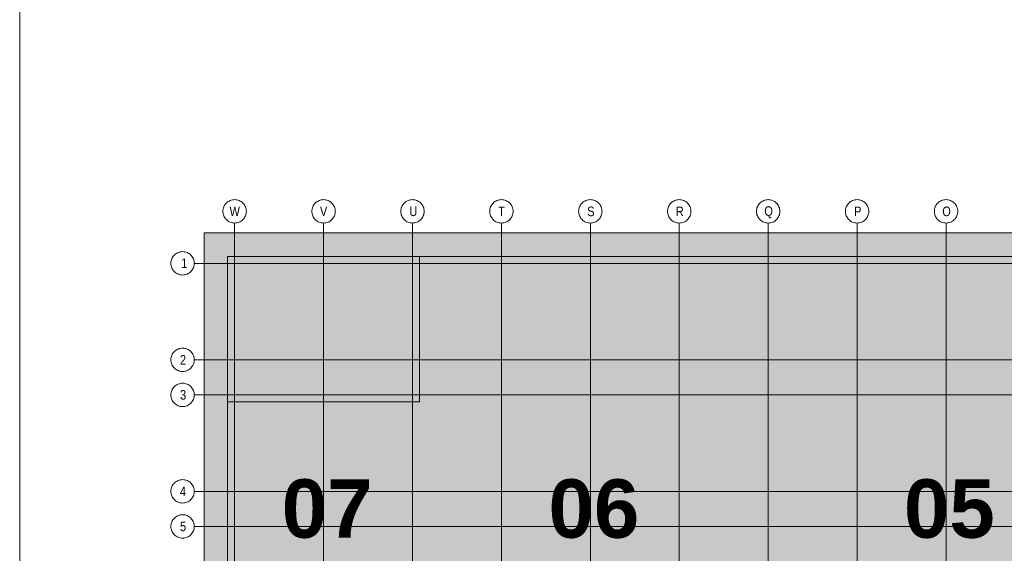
# Model space of a CAD drawing. Extents: x -620 to 300, y 62 to 1112.
# Tile 142 of 226: x 115 to 187, y 256 to 295. Entities that reach past the tile are written whole.
import ezdxf
from ezdxf.lldxf.tags import DXFTag

# ---------------------------------------------------------------- set-up
doc = ezdxf.new("R2010")
doc.units = 0
for name, color, linetype, lineweight in [('iwb_Plankopf Linie', 7, 'Continuous', 13), ('PK_LP', 7, 'Continuous', 9), ('PK_LP_Achsen', 7, 'STRICHPUNKT2', 5)]:
    doc.layers.add(name, color=color, linetype=linetype, lineweight=lineweight)
for name, color, linetype, lineweight, true_color in [('PK_LP_T02', 7, 'Continuous', 9, 0xff6600), ('PK_LP_T02_Rest', 9, 'Continuous', 9, 0x808080), ('PK_LP_T06_Rest', 9, 'Continuous', 9, 0x808080), ('PK_LP_Tennung', 9, 'Continuous', 18, 0x808080)]:
    doc.layers.add(name, color=color, linetype=linetype, lineweight=lineweight, true_color=true_color)
doc.styles.get("Standard").update_dxf_attribs({"font": 'ARIALN.TTF'})
tags = doc.linetypes.add('grob', pattern=[14, 3, -8, 3]).pattern_tags.tags
tags[8:9] = [DXFTag(74, 4), DXFTag(75, 0), DXFTag(340, '0'), DXFTag(46, 0.0), DXFTag(50, 0.0), DXFTag(44, 0.0), DXFTag(45, 0.0)]
tags[6:7] = [DXFTag(74, 4), DXFTag(75, 0), DXFTag(340, '0'), DXFTag(46, 0.0), DXFTag(50, 0.0), DXFTag(44, 0.0), DXFTag(45, 0.0)]
tags[4:5] = [DXFTag(74, 4), DXFTag(75, 0), DXFTag(340, '0'), DXFTag(46, 0.0), DXFTag(50, 0.0), DXFTag(44, 0.0), DXFTag(45, 0.0)]
tags = doc.linetypes.add('STRICHPUNKT2', pattern=[12.7, 6.35, -3.175, 0, -3.175]).pattern_tags.tags
tags[10:11] = [DXFTag(74, 4), DXFTag(75, 0), DXFTag(340, '0'), DXFTag(46, 0.0), DXFTag(50, 0.0), DXFTag(44, 0.0), DXFTag(45, 0.0)]
tags[8:9] = [DXFTag(74, 4), DXFTag(75, 0), DXFTag(340, '0'), DXFTag(46, 0.0), DXFTag(50, 0.0), DXFTag(44, 0.0), DXFTag(45, 0.0)]
tags[6:7] = [DXFTag(74, 4), DXFTag(75, 0), DXFTag(340, '0'), DXFTag(46, 0.0), DXFTag(50, 0.0), DXFTag(44, 0.0), DXFTag(45, 0.0)]
tags[4:5] = [DXFTag(74, 4), DXFTag(75, 0), DXFTag(340, '0'), DXFTag(46, 0.0), DXFTag(50, 0.0), DXFTag(44, 0.0), DXFTag(45, 0.0)]

# ---------------------------------------------------------------- blocks, each defined once
blk = doc.blocks.new('Blockreferenz-A06CPVS6L0')
at = {"layer": 'PK_LP', "linetype": 'grob', "lineweight": 5, "ltscale": 0.13}
for p, q in [((128.76, 279.685), (143.888, 279.685)), ((128.76, 240.014), (128.76, 279.685)), ((143.888, 279.685), (169.728, 279.685)), ((143.888, 240.014), (143.888, 279.685)), ((143.888, 279.685), (143.888, 240.014)), ((169.728, 279.685), (195.568, 279.685)), ((169.728, 240.014), (169.728, 279.685)), ((169.728, 279.685), (169.728, 240.014))]:
    blk.add_line(p, q, dxfattribs=at)
at = {"layer": 'PK_LP', "linetype": 'ByBlock', "lineweight": 13, "ltscale": 0.13}
for p, q in [((130.46, 277.985), (144.395, 277.985)), ((130.46, 267.408), (130.46, 277.985)), ((209.085, 277.985), (144.395, 277.985)), ((144.395, 277.985), (144.395, 267.408)), ((144.395, 277.985), (144.395, 267.408)), ((130.46, 267.408), (130.46, 250.833)), ((144.395, 267.408), (130.46, 267.408)), ((144.395, 267.408), (130.46, 267.408))]:
    blk.add_line(p, q, dxfattribs=at)
at = {"layer": 'PK_LP_Achsen', "linetype": 'ByBlock', "ltscale": 0.13}
for p, q in [((130.311, 281.797), (130.367, 281.859)), ((130.367, 281.859), (130.428, 281.915)), ((130.428, 281.915), (130.495, 281.964)), ((130.495, 281.964), (130.567, 282.007)), ((130.567, 282.007), (130.642, 282.043)), ((130.642, 282.043), (130.721, 282.071)), ((130.721, 282.071), (130.802, 282.091)), ((130.802, 282.091), (130.884, 282.103)), ((130.884, 282.103), (130.968, 282.108)), ((130.968, 282.108), (131.051, 282.103)), ((131.051, 282.103), (131.134, 282.091)), ((131.134, 282.091), (131.214, 282.071)), ((131.214, 282.071), (131.293, 282.043)), ((131.293, 282.043), (131.368, 282.007)), ((131.368, 282.007), (131.44, 281.964)), ((131.44, 281.964), (131.507, 281.915)), ((131.507, 281.915), (131.569, 281.859)), ((131.569, 281.859), (131.625, 281.797)), ((136.771, 281.797), (136.827, 281.859)), ((136.827, 281.859), (136.888, 281.915)), ((136.888, 281.915), (136.955, 281.964)), ((136.955, 281.964), (137.027, 282.007)), ((137.027, 282.007), (137.102, 282.043)), ((137.102, 282.043), (137.181, 282.071)), ((137.181, 282.071), (137.262, 282.091)), ((137.262, 282.091), (137.344, 282.103)), ((137.344, 282.103), (137.428, 282.108)), ((137.428, 282.108), (137.511, 282.103)), ((137.511, 282.103), (137.594, 282.091)), ((137.594, 282.091), (137.674, 282.071)), ((137.674, 282.071), (137.753, 282.043)), ((137.753, 282.043), (137.828, 282.007)), ((137.828, 282.007), (137.9, 281.964)), ((137.9, 281.964), (137.967, 281.915)), ((137.967, 281.915), (138.029, 281.859)), ((138.029, 281.859), (138.085, 281.797)), ((143.231, 281.797), (143.287, 281.859)), ((143.287, 281.859), (143.348, 281.915)), ((143.348, 281.915), (143.415, 281.964)), ((143.415, 281.964), (143.487, 282.007)), ((143.487, 282.007), (143.562, 282.043)), ((143.562, 282.043), (143.641, 282.071)), ((143.641, 282.071), (143.722, 282.091)), ((143.722, 282.091), (143.804, 282.103)), ((143.804, 282.103), (143.888, 282.108)), ((143.888, 282.108), (143.971, 282.103)), ((143.971, 282.103), (144.054, 282.091)), ((144.054, 282.091), (144.134, 282.071)), ((144.134, 282.071), (144.213, 282.043)), ((144.213, 282.043), (144.288, 282.007)), ((144.288, 282.007), (144.36, 281.964)), ((144.36, 281.964), (144.427, 281.915)), ((144.427, 281.915), (144.489, 281.859)), ((144.489, 281.859), (144.545, 281.797)), ((149.691, 281.797), (149.747, 281.859)), ((149.747, 281.859), (149.808, 281.915)), ((149.808, 281.915), (149.875, 281.964)), ((149.875, 281.964), (149.947, 282.007)), ((149.947, 282.007), (150.022, 282.043)), ((150.022, 282.043), (150.101, 282.071)), ((150.101, 282.071), (150.182, 282.091)), ((150.182, 282.091), (150.264, 282.103)), ((150.264, 282.103), (150.348, 282.108)), ((150.348, 282.108), (150.431, 282.103)), ((150.431, 282.103), (150.514, 282.091)), ((150.514, 282.091), (150.594, 282.071)), ((150.594, 282.071), (150.673, 282.043)), ((150.673, 282.043), (150.748, 282.007)), ((150.748, 282.007), (150.82, 281.964)), ((150.82, 281.964), (150.887, 281.915)), ((150.887, 281.915), (150.949, 281.859)), ((150.949, 281.859), (151.005, 281.797)), ((156.151, 281.797), (156.207, 281.859)), ((156.207, 281.859), (156.268, 281.915)), ((156.268, 281.915), (156.335, 281.964)), ((156.335, 281.964), (156.407, 282.007)), ((156.407, 282.007), (156.482, 282.043)), ((156.482, 282.043), (156.561, 282.071)), ((156.561, 282.071), (156.642, 282.091)), ((156.642, 282.091), (156.724, 282.103)), ((156.724, 282.103), (156.808, 282.108)), ((156.808, 282.108), (156.891, 282.103)), ((156.891, 282.103), (156.974, 282.091)), ((156.974, 282.091), (157.054, 282.071)), ((157.054, 282.071), (157.133, 282.043)), ((157.133, 282.043), (157.208, 282.007)), ((157.208, 282.007), (157.28, 281.964)), ((157.28, 281.964), (157.347, 281.915)), ((157.347, 281.915), (157.409, 281.859)), ((157.409, 281.859), (157.465, 281.797)), ((162.611, 281.797), (162.667, 281.859)), ((162.667, 281.859), (162.728, 281.915)), ((162.728, 281.915), (162.795, 281.964)), ((162.795, 281.964), (162.867, 282.007)), ((162.867, 282.007), (162.942, 282.043)), ((162.942, 282.043), (163.021, 282.071)), ((163.021, 282.071), (163.102, 282.091)), ((163.102, 282.091), (163.184, 282.103)), ((163.184, 282.103), (163.268, 282.108)), ((163.268, 282.108), (163.351, 282.103)), ((163.351, 282.103), (163.434, 282.091)), ((163.434, 282.091), (163.514, 282.071)), ((163.514, 282.071), (163.593, 282.043)), ((163.593, 282.043), (163.668, 282.007)), ((163.668, 282.007), (163.74, 281.964)), ((163.74, 281.964), (163.807, 281.915)), ((163.807, 281.915), (163.869, 281.859)), ((163.869, 281.859), (163.925, 281.797)), ((169.071, 281.797), (169.127, 281.859)), ((169.127, 281.859), (169.188, 281.915)), ((169.188, 281.915), (169.255, 281.964)), ((169.255, 281.964), (169.327, 282.007)), ((169.327, 282.007), (169.402, 282.043)), ((169.402, 282.043), (169.481, 282.071)), ((169.481, 282.071), (169.562, 282.091)), ((169.562, 282.091), (169.644, 282.103)), ((169.644, 282.103), (169.728, 282.108)), ((169.728, 282.108), (169.811, 282.103)), ((169.811, 282.103), (169.894, 282.091)), ((169.894, 282.091), (169.974, 282.071)), ((169.974, 282.071), (170.053, 282.043)), ((170.053, 282.043), (170.128, 282.007)), ((170.128, 282.007), (170.2, 281.964)), ((170.2, 281.964), (170.267, 281.915)), ((170.267, 281.915), (170.329, 281.859)), ((170.329, 281.859), (170.385, 281.797)), ((175.531, 281.797), (175.587, 281.859)), ((175.587, 281.859), (175.648, 281.915)), ((175.648, 281.915), (175.715, 281.964)), ((175.715, 281.964), (175.787, 282.007)), ((175.787, 282.007), (175.862, 282.043)), ((175.862, 282.043), (175.941, 282.071)), ((175.941, 282.071), (176.022, 282.091)), ((176.022, 282.091), (176.104, 282.103)), ((176.104, 282.103), (176.188, 282.108)), ((176.188, 282.108), (176.271, 282.103)), ((176.271, 282.103), (176.354, 282.091)), ((176.354, 282.091), (176.434, 282.071)), ((176.434, 282.071), (176.513, 282.043)), ((176.513, 282.043), (176.588, 282.007)), ((176.588, 282.007), (176.66, 281.964)), ((176.66, 281.964), (176.727, 281.915)), ((176.727, 281.915), (176.789, 281.859)), ((176.789, 281.859), (176.845, 281.797)), ((181.991, 281.797), (182.047, 281.859)), ((182.047, 281.859), (182.108, 281.915)), ((182.108, 281.915), (182.175, 281.964)), ((182.175, 281.964), (182.247, 282.007)), ((182.247, 282.007), (182.322, 282.043)), ((182.322, 282.043), (182.401, 282.071)), ((182.401, 282.071), (182.482, 282.091)), ((182.482, 282.091), (182.564, 282.103)), ((182.564, 282.103), (182.648, 282.108)), ((182.648, 282.108), (182.731, 282.103)), ((182.731, 282.103), (182.814, 282.091)), ((182.814, 282.091), (182.894, 282.071)), ((182.894, 282.071), (182.973, 282.043)), ((182.973, 282.043), (183.048, 282.007)), ((183.048, 282.007), (183.12, 281.964)), ((183.12, 281.964), (183.187, 281.915)), ((183.187, 281.915), (183.249, 281.859)), ((183.249, 281.859), (183.305, 281.797)), ((130.118, 281.258), (130.122, 281.341)), ((130.122, 281.174), (130.118, 281.258)), ((130.122, 281.341), (130.134, 281.423)), ((130.134, 281.092), (130.122, 281.174)), ((130.134, 281.423), (130.154, 281.504)), ((130.154, 281.504), (130.182, 281.583)), ((130.182, 281.583), (130.218, 281.658)), ((130.218, 281.658), (130.261, 281.73)), ((130.261, 281.73), (130.311, 281.797)), ((131.625, 281.797), (131.674, 281.73)), ((131.674, 281.73), (131.717, 281.658)), ((131.717, 281.658), (131.753, 281.583)), ((131.753, 281.583), (131.781, 281.504)), ((131.781, 281.504), (131.801, 281.423)), ((131.801, 281.423), (131.814, 281.341)), ((131.814, 281.174), (131.801, 281.092)), ((131.814, 281.341), (131.818, 281.258)), ((131.818, 281.258), (131.814, 281.174)), ((136.578, 281.258), (136.582, 281.341)), ((136.582, 281.174), (136.578, 281.258)), ((136.582, 281.341), (136.594, 281.423)), ((136.594, 281.092), (136.582, 281.174)), ((136.594, 281.423), (136.614, 281.504)), ((136.614, 281.504), (136.642, 281.583)), ((136.642, 281.583), (136.678, 281.658)), ((136.678, 281.658), (136.721, 281.73)), ((136.721, 281.73), (136.771, 281.797)), ((138.085, 281.797), (138.134, 281.73)), ((138.134, 281.73), (138.177, 281.658)), ((138.177, 281.658), (138.213, 281.583)), ((138.213, 281.583), (138.241, 281.504)), ((138.241, 281.504), (138.261, 281.423)), ((138.261, 281.423), (138.274, 281.341)), ((138.274, 281.174), (138.261, 281.092)), ((138.274, 281.341), (138.278, 281.258)), ((138.278, 281.258), (138.274, 281.174)), ((143.038, 281.258), (143.042, 281.341)), ((143.042, 281.174), (143.038, 281.258)), ((143.042, 281.341), (143.054, 281.423)), ((143.054, 281.092), (143.042, 281.174)), ((143.054, 281.423), (143.074, 281.504)), ((143.074, 281.504), (143.102, 281.583)), ((143.102, 281.583), (143.138, 281.658)), ((143.138, 281.658), (143.181, 281.73)), ((143.181, 281.73), (143.231, 281.797)), ((144.545, 281.797), (144.594, 281.73)), ((144.594, 281.73), (144.637, 281.658)), ((144.637, 281.658), (144.673, 281.583)), ((144.673, 281.583), (144.701, 281.504)), ((144.701, 281.504), (144.721, 281.423)), ((144.721, 281.423), (144.734, 281.341)), ((144.734, 281.174), (144.721, 281.092)), ((144.734, 281.341), (144.738, 281.258)), ((144.738, 281.258), (144.734, 281.174)), ((149.498, 281.258), (149.502, 281.341)), ((149.502, 281.174), (149.498, 281.258)), ((149.502, 281.341), (149.514, 281.423)), ((149.514, 281.092), (149.502, 281.174)), ((149.514, 281.423), (149.534, 281.504)), ((149.534, 281.504), (149.562, 281.583)), ((149.562, 281.583), (149.598, 281.658)), ((149.598, 281.658), (149.641, 281.73)), ((149.641, 281.73), (149.691, 281.797)), ((151.005, 281.797), (151.054, 281.73)), ((151.054, 281.73), (151.097, 281.658)), ((151.097, 281.658), (151.133, 281.583)), ((151.133, 281.583), (151.161, 281.504)), ((151.161, 281.504), (151.181, 281.423)), ((151.181, 281.423), (151.194, 281.341)), ((151.194, 281.174), (151.181, 281.092)), ((151.194, 281.341), (151.198, 281.258)), ((151.198, 281.258), (151.194, 281.174)), ((155.958, 281.258), (155.962, 281.341)), ((155.962, 281.174), (155.958, 281.258)), ((155.962, 281.341), (155.974, 281.423)), ((155.974, 281.092), (155.962, 281.174)), ((155.974, 281.423), (155.994, 281.504)), ((155.994, 281.504), (156.022, 281.583)), ((156.022, 281.583), (156.058, 281.658)), ((156.058, 281.658), (156.101, 281.73)), ((156.101, 281.73), (156.151, 281.797)), ((157.465, 281.797), (157.514, 281.73)), ((157.514, 281.73), (157.557, 281.658)), ((157.557, 281.658), (157.593, 281.583)), ((157.593, 281.583), (157.621, 281.504)), ((157.621, 281.504), (157.641, 281.423)), ((157.641, 281.423), (157.654, 281.341)), ((157.654, 281.174), (157.641, 281.092)), ((157.654, 281.341), (157.658, 281.258)), ((157.658, 281.258), (157.654, 281.174)), ((162.418, 281.258), (162.422, 281.341)), ((162.422, 281.174), (162.418, 281.258)), ((162.422, 281.341), (162.434, 281.423)), ((162.434, 281.092), (162.422, 281.174)), ((162.434, 281.423), (162.454, 281.504)), ((162.454, 281.504), (162.482, 281.583)), ((162.482, 281.583), (162.518, 281.658)), ((162.518, 281.658), (162.561, 281.73)), ((162.561, 281.73), (162.611, 281.797)), ((163.925, 281.797), (163.974, 281.73)), ((163.974, 281.73), (164.017, 281.658)), ((164.017, 281.658), (164.053, 281.583)), ((164.053, 281.583), (164.081, 281.504)), ((164.081, 281.504), (164.101, 281.423)), ((164.101, 281.423), (164.114, 281.341)), ((164.114, 281.174), (164.101, 281.092)), ((164.114, 281.341), (164.118, 281.258)), ((164.118, 281.258), (164.114, 281.174)), ((168.878, 281.258), (168.882, 281.341)), ((168.882, 281.174), (168.878, 281.258)), ((168.882, 281.341), (168.894, 281.423)), ((168.894, 281.092), (168.882, 281.174)), ((168.894, 281.423), (168.914, 281.504)), ((168.914, 281.504), (168.942, 281.583)), ((168.942, 281.583), (168.978, 281.658)), ((168.978, 281.658), (169.021, 281.73)), ((169.021, 281.73), (169.071, 281.797)), ((170.385, 281.797), (170.434, 281.73)), ((170.434, 281.73), (170.477, 281.658)), ((170.477, 281.658), (170.513, 281.583)), ((170.513, 281.583), (170.541, 281.504)), ((170.541, 281.504), (170.561, 281.423)), ((170.561, 281.423), (170.574, 281.341)), ((170.574, 281.174), (170.561, 281.092)), ((170.574, 281.341), (170.578, 281.258)), ((170.578, 281.258), (170.574, 281.174)), ((175.338, 281.258), (175.342, 281.341)), ((175.342, 281.174), (175.338, 281.258)), ((175.342, 281.341), (175.354, 281.423)), ((175.354, 281.092), (175.342, 281.174)), ((175.354, 281.423), (175.374, 281.504)), ((175.374, 281.504), (175.402, 281.583)), ((175.402, 281.583), (175.438, 281.658)), ((175.438, 281.658), (175.481, 281.73)), ((175.481, 281.73), (175.531, 281.797)), ((176.845, 281.797), (176.894, 281.73)), ((176.894, 281.73), (176.937, 281.658)), ((176.937, 281.658), (176.973, 281.583)), ((176.973, 281.583), (177.001, 281.504)), ((177.001, 281.504), (177.021, 281.423)), ((177.021, 281.423), (177.034, 281.341)), ((177.034, 281.174), (177.021, 281.092)), ((177.034, 281.341), (177.038, 281.258)), ((177.038, 281.258), (177.034, 281.174)), ((181.798, 281.258), (181.802, 281.341)), ((181.802, 281.174), (181.798, 281.258)), ((181.802, 281.341), (181.814, 281.423)), ((181.814, 281.092), (181.802, 281.174)), ((181.814, 281.423), (181.834, 281.504)), ((181.834, 281.504), (181.862, 281.583)), ((181.862, 281.583), (181.898, 281.658)), ((181.898, 281.658), (181.941, 281.73)), ((181.941, 281.73), (181.991, 281.797)), ((183.305, 281.797), (183.354, 281.73)), ((183.354, 281.73), (183.397, 281.658)), ((183.397, 281.658), (183.433, 281.583)), ((183.433, 281.583), (183.461, 281.504)), ((183.461, 281.504), (183.481, 281.423)), ((183.481, 281.423), (183.494, 281.341)), ((183.494, 281.174), (183.481, 281.092)), ((183.494, 281.341), (183.498, 281.258)), ((183.498, 281.258), (183.494, 281.174)), ((130.154, 281.011), (130.134, 281.092)), ((130.182, 280.932), (130.154, 281.011)), ((130.218, 280.857), (130.182, 280.932)), ((130.261, 280.785), (130.218, 280.857)), ((130.311, 280.718), (130.261, 280.785)), ((130.367, 280.656), (130.311, 280.718)), ((130.428, 280.6), (130.367, 280.656)), ((130.495, 280.551), (130.428, 280.6)), ((130.567, 280.508), (130.495, 280.551)), ((130.642, 280.472), (130.567, 280.508)), ((130.721, 280.444), (130.642, 280.472)), ((130.802, 280.424), (130.721, 280.444)), ((130.884, 280.412), (130.802, 280.424)), ((130.968, 280.408), (130.884, 280.412)), ((131.051, 280.412), (130.968, 280.408)), ((131.134, 280.424), (131.051, 280.412)), ((131.214, 280.444), (131.134, 280.424)), ((131.293, 280.472), (131.214, 280.444)), ((131.368, 280.508), (131.293, 280.472)), ((131.44, 280.551), (131.368, 280.508)), ((131.507, 280.6), (131.44, 280.551)), ((131.569, 280.656), (131.507, 280.6)), ((131.625, 280.718), (131.569, 280.656)), ((131.674, 280.785), (131.625, 280.718)), ((131.717, 280.857), (131.674, 280.785)), ((131.753, 280.932), (131.717, 280.857)), ((131.781, 281.011), (131.753, 280.932)), ((131.801, 281.092), (131.781, 281.011)), ((136.614, 281.011), (136.594, 281.092)), ((136.642, 280.932), (136.614, 281.011)), ((136.678, 280.857), (136.642, 280.932)), ((136.721, 280.785), (136.678, 280.857)), ((136.771, 280.718), (136.721, 280.785)), ((136.827, 280.656), (136.771, 280.718)), ((136.888, 280.6), (136.827, 280.656)), ((136.955, 280.551), (136.888, 280.6)), ((137.027, 280.508), (136.955, 280.551)), ((137.102, 280.472), (137.027, 280.508)), ((137.181, 280.444), (137.102, 280.472)), ((137.262, 280.424), (137.181, 280.444)), ((137.344, 280.412), (137.262, 280.424)), ((137.428, 280.408), (137.344, 280.412)), ((137.511, 280.412), (137.428, 280.408)), ((137.594, 280.424), (137.511, 280.412)), ((137.674, 280.444), (137.594, 280.424)), ((137.753, 280.472), (137.674, 280.444)), ((137.828, 280.508), (137.753, 280.472)), ((137.9, 280.551), (137.828, 280.508)), ((137.967, 280.6), (137.9, 280.551)), ((138.029, 280.656), (137.967, 280.6)), ((138.085, 280.718), (138.029, 280.656)), ((138.134, 280.785), (138.085, 280.718)), ((138.177, 280.857), (138.134, 280.785)), ((138.213, 280.932), (138.177, 280.857)), ((138.241, 281.011), (138.213, 280.932)), ((138.261, 281.092), (138.241, 281.011)), ((143.074, 281.011), (143.054, 281.092)), ((143.102, 280.932), (143.074, 281.011)), ((143.138, 280.857), (143.102, 280.932)), ((143.181, 280.785), (143.138, 280.857)), ((143.231, 280.718), (143.181, 280.785)), ((143.287, 280.656), (143.231, 280.718)), ((143.348, 280.6), (143.287, 280.656)), ((143.415, 280.551), (143.348, 280.6)), ((143.487, 280.508), (143.415, 280.551)), ((143.562, 280.472), (143.487, 280.508)), ((143.641, 280.444), (143.562, 280.472)), ((143.722, 280.424), (143.641, 280.444)), ((143.804, 280.412), (143.722, 280.424)), ((143.888, 280.408), (143.804, 280.412)), ((143.971, 280.412), (143.888, 280.408)), ((144.054, 280.424), (143.971, 280.412)), ((144.134, 280.444), (144.054, 280.424)), ((144.213, 280.472), (144.134, 280.444)), ((144.288, 280.508), (144.213, 280.472)), ((144.36, 280.551), (144.288, 280.508)), ((144.427, 280.6), (144.36, 280.551)), ((144.489, 280.656), (144.427, 280.6)), ((144.545, 280.718), (144.489, 280.656)), ((144.594, 280.785), (144.545, 280.718)), ((144.637, 280.857), (144.594, 280.785)), ((144.673, 280.932), (144.637, 280.857)), ((144.701, 281.011), (144.673, 280.932)), ((144.721, 281.092), (144.701, 281.011)), ((149.534, 281.011), (149.514, 281.092)), ((149.562, 280.932), (149.534, 281.011)), ((149.598, 280.857), (149.562, 280.932)), ((149.641, 280.785), (149.598, 280.857)), ((149.691, 280.718), (149.641, 280.785)), ((149.747, 280.656), (149.691, 280.718)), ((149.808, 280.6), (149.747, 280.656)), ((149.875, 280.551), (149.808, 280.6)), ((149.947, 280.508), (149.875, 280.551)), ((150.022, 280.472), (149.947, 280.508)), ((150.101, 280.444), (150.022, 280.472)), ((150.182, 280.424), (150.101, 280.444)), ((150.264, 280.412), (150.182, 280.424)), ((150.348, 280.408), (150.264, 280.412)), ((150.431, 280.412), (150.348, 280.408)), ((150.514, 280.424), (150.431, 280.412)), ((150.594, 280.444), (150.514, 280.424)), ((150.673, 280.472), (150.594, 280.444)), ((150.748, 280.508), (150.673, 280.472)), ((150.82, 280.551), (150.748, 280.508)), ((150.887, 280.6), (150.82, 280.551)), ((150.949, 280.656), (150.887, 280.6)), ((151.005, 280.718), (150.949, 280.656)), ((151.054, 280.785), (151.005, 280.718)), ((151.097, 280.857), (151.054, 280.785)), ((151.133, 280.932), (151.097, 280.857)), ((151.161, 281.011), (151.133, 280.932)), ((151.181, 281.092), (151.161, 281.011)), ((155.994, 281.011), (155.974, 281.092)), ((156.022, 280.932), (155.994, 281.011)), ((156.058, 280.857), (156.022, 280.932)), ((156.101, 280.785), (156.058, 280.857)), ((156.151, 280.718), (156.101, 280.785)), ((156.207, 280.656), (156.151, 280.718)), ((156.268, 280.6), (156.207, 280.656)), ((156.335, 280.551), (156.268, 280.6)), ((156.407, 280.508), (156.335, 280.551)), ((156.482, 280.472), (156.407, 280.508)), ((156.561, 280.444), (156.482, 280.472)), ((156.642, 280.424), (156.561, 280.444)), ((156.724, 280.412), (156.642, 280.424)), ((156.808, 280.408), (156.724, 280.412)), ((156.891, 280.412), (156.808, 280.408)), ((156.974, 280.424), (156.891, 280.412)), ((157.054, 280.444), (156.974, 280.424)), ((157.133, 280.472), (157.054, 280.444)), ((157.208, 280.508), (157.133, 280.472)), ((157.28, 280.551), (157.208, 280.508)), ((157.347, 280.6), (157.28, 280.551)), ((157.409, 280.656), (157.347, 280.6)), ((157.465, 280.718), (157.409, 280.656)), ((157.514, 280.785), (157.465, 280.718)), ((157.557, 280.857), (157.514, 280.785)), ((157.593, 280.932), (157.557, 280.857)), ((157.621, 281.011), (157.593, 280.932)), ((157.641, 281.092), (157.621, 281.011)), ((162.454, 281.011), (162.434, 281.092)), ((162.482, 280.932), (162.454, 281.011)), ((162.518, 280.857), (162.482, 280.932)), ((162.561, 280.785), (162.518, 280.857)), ((162.611, 280.718), (162.561, 280.785)), ((162.667, 280.656), (162.611, 280.718)), ((162.728, 280.6), (162.667, 280.656)), ((162.795, 280.551), (162.728, 280.6)), ((162.867, 280.508), (162.795, 280.551)), ((162.942, 280.472), (162.867, 280.508)), ((163.021, 280.444), (162.942, 280.472)), ((163.102, 280.424), (163.021, 280.444)), ((163.184, 280.412), (163.102, 280.424)), ((163.268, 280.408), (163.184, 280.412)), ((163.351, 280.412), (163.268, 280.408)), ((163.434, 280.424), (163.351, 280.412)), ((163.514, 280.444), (163.434, 280.424)), ((163.593, 280.472), (163.514, 280.444)), ((163.668, 280.508), (163.593, 280.472)), ((163.74, 280.551), (163.668, 280.508)), ((163.807, 280.6), (163.74, 280.551)), ((163.869, 280.656), (163.807, 280.6)), ((163.925, 280.718), (163.869, 280.656)), ((163.974, 280.785), (163.925, 280.718)), ((164.017, 280.857), (163.974, 280.785)), ((164.053, 280.932), (164.017, 280.857)), ((164.081, 281.011), (164.053, 280.932)), ((164.101, 281.092), (164.081, 281.011)), ((168.914, 281.011), (168.894, 281.092)), ((168.942, 280.932), (168.914, 281.011)), ((168.978, 280.857), (168.942, 280.932)), ((169.021, 280.785), (168.978, 280.857)), ((169.071, 280.718), (169.021, 280.785)), ((169.127, 280.656), (169.071, 280.718)), ((169.188, 280.6), (169.127, 280.656)), ((169.255, 280.551), (169.188, 280.6)), ((169.327, 280.508), (169.255, 280.551)), ((169.402, 280.472), (169.327, 280.508)), ((169.481, 280.444), (169.402, 280.472)), ((169.562, 280.424), (169.481, 280.444)), ((169.644, 280.412), (169.562, 280.424)), ((169.728, 280.408), (169.644, 280.412)), ((169.811, 280.412), (169.728, 280.408)), ((169.894, 280.424), (169.811, 280.412)), ((169.974, 280.444), (169.894, 280.424)), ((170.053, 280.472), (169.974, 280.444)), ((170.128, 280.508), (170.053, 280.472)), ((170.2, 280.551), (170.128, 280.508)), ((170.267, 280.6), (170.2, 280.551)), ((170.329, 280.656), (170.267, 280.6)), ((170.385, 280.718), (170.329, 280.656)), ((170.434, 280.785), (170.385, 280.718)), ((170.477, 280.857), (170.434, 280.785)), ((170.513, 280.932), (170.477, 280.857)), ((170.541, 281.011), (170.513, 280.932)), ((170.561, 281.092), (170.541, 281.011)), ((175.374, 281.011), (175.354, 281.092)), ((175.402, 280.932), (175.374, 281.011)), ((175.438, 280.857), (175.402, 280.932)), ((175.481, 280.785), (175.438, 280.857)), ((175.531, 280.718), (175.481, 280.785)), ((175.587, 280.656), (175.531, 280.718)), ((175.648, 280.6), (175.587, 280.656)), ((175.715, 280.551), (175.648, 280.6)), ((175.787, 280.508), (175.715, 280.551)), ((175.862, 280.472), (175.787, 280.508)), ((175.941, 280.444), (175.862, 280.472)), ((176.022, 280.424), (175.941, 280.444)), ((176.104, 280.412), (176.022, 280.424)), ((176.188, 280.408), (176.104, 280.412)), ((176.271, 280.412), (176.188, 280.408)), ((176.354, 280.424), (176.271, 280.412)), ((176.434, 280.444), (176.354, 280.424)), ((176.513, 280.472), (176.434, 280.444)), ((176.588, 280.508), (176.513, 280.472)), ((176.66, 280.551), (176.588, 280.508)), ((176.727, 280.6), (176.66, 280.551)), ((176.789, 280.656), (176.727, 280.6)), ((176.845, 280.718), (176.789, 280.656)), ((176.894, 280.785), (176.845, 280.718)), ((176.937, 280.857), (176.894, 280.785)), ((176.973, 280.932), (176.937, 280.857)), ((177.001, 281.011), (176.973, 280.932)), ((177.021, 281.092), (177.001, 281.011)), ((181.834, 281.011), (181.814, 281.092)), ((181.862, 280.932), (181.834, 281.011)), ((181.898, 280.857), (181.862, 280.932)), ((181.941, 280.785), (181.898, 280.857)), ((181.991, 280.718), (181.941, 280.785)), ((182.047, 280.656), (181.991, 280.718)), ((182.108, 280.6), (182.047, 280.656)), ((182.175, 280.551), (182.108, 280.6)), ((182.247, 280.508), (182.175, 280.551)), ((182.322, 280.472), (182.247, 280.508)), ((182.401, 280.444), (182.322, 280.472)), ((182.482, 280.424), (182.401, 280.444)), ((182.564, 280.412), (182.482, 280.424)), ((182.648, 280.408), (182.564, 280.412)), ((182.731, 280.412), (182.648, 280.408)), ((182.814, 280.424), (182.731, 280.412)), ((182.894, 280.444), (182.814, 280.424)), ((182.973, 280.472), (182.894, 280.444)), ((183.048, 280.508), (182.973, 280.472)), ((183.12, 280.551), (183.048, 280.508)), ((183.187, 280.6), (183.12, 280.551)), ((183.249, 280.656), (183.187, 280.6)), ((183.305, 280.718), (183.249, 280.656)), ((183.354, 280.785), (183.305, 280.718)), ((183.397, 280.857), (183.354, 280.785)), ((183.433, 280.932), (183.397, 280.857)), ((183.461, 281.011), (183.433, 280.932)), ((183.481, 281.092), (183.461, 281.011)), ((126.787, 278.227), (126.862, 278.263)), ((126.862, 278.263), (126.941, 278.291)), ((126.941, 278.291), (127.022, 278.311)), ((127.022, 278.311), (127.104, 278.323)), ((127.104, 278.323), (127.188, 278.328)), ((127.188, 278.328), (127.271, 278.323)), ((127.271, 278.323), (127.354, 278.311)), ((127.354, 278.311), (127.434, 278.291)), ((127.434, 278.291), (127.513, 278.263)), ((127.513, 278.263), (127.588, 278.227)), ((126.338, 277.478), (126.342, 277.561)), ((126.342, 277.561), (126.354, 277.643)), ((126.354, 277.643), (126.374, 277.724)), ((126.374, 277.724), (126.402, 277.803)), ((126.402, 277.803), (126.438, 277.878)), ((126.438, 277.878), (126.481, 277.95)), ((126.481, 277.95), (126.531, 278.017)), ((126.531, 278.017), (126.587, 278.079)), ((126.587, 278.079), (126.649, 278.135)), ((126.649, 278.135), (126.716, 278.184)), ((126.716, 278.184), (126.787, 278.227)), ((127.588, 278.227), (127.66, 278.184)), ((127.66, 278.184), (127.727, 278.135)), ((127.727, 278.135), (127.789, 278.079)), ((127.789, 278.079), (127.845, 278.017)), ((127.845, 278.017), (127.894, 277.95)), ((127.894, 277.95), (127.937, 277.878)), ((127.937, 277.878), (127.973, 277.803)), ((127.973, 277.803), (128.001, 277.724)), ((128.001, 277.724), (128.021, 277.643)), ((128.021, 277.643), (128.034, 277.561)), ((128.034, 277.561), (128.038, 277.478)), ((126.342, 277.394), (126.338, 277.478)), ((126.354, 277.312), (126.342, 277.394)), ((126.374, 277.231), (126.354, 277.312)), ((126.402, 277.152), (126.374, 277.231)), ((126.438, 277.077), (126.402, 277.152)), ((126.481, 277.005), (126.438, 277.077)), ((126.531, 276.938), (126.481, 277.005)), ((126.587, 276.877), (126.531, 276.938)), ((126.649, 276.82), (126.587, 276.877)), ((126.716, 276.771), (126.649, 276.82)), ((127.727, 276.82), (127.66, 276.771)), ((127.789, 276.877), (127.727, 276.82)), ((127.845, 276.938), (127.789, 276.877)), ((127.894, 277.005), (127.845, 276.938)), ((127.937, 277.077), (127.894, 277.005)), ((127.973, 277.152), (127.937, 277.077)), ((128.001, 277.231), (127.973, 277.152)), ((128.021, 277.312), (128.001, 277.231)), ((128.034, 277.394), (128.021, 277.312)), ((128.038, 277.478), (128.034, 277.394)), ((126.787, 276.728), (126.716, 276.771)), ((126.862, 276.692), (126.787, 276.728)), ((126.941, 276.664), (126.862, 276.692)), ((127.022, 276.644), (126.941, 276.664)), ((127.104, 276.632), (127.022, 276.644)), ((127.188, 276.628), (127.104, 276.632)), ((127.271, 276.632), (127.188, 276.628)), ((127.354, 276.644), (127.271, 276.632)), ((127.434, 276.664), (127.354, 276.644)), ((127.513, 276.692), (127.434, 276.664)), ((127.588, 276.728), (127.513, 276.692)), ((127.66, 276.771), (127.588, 276.728)), ((126.587, 271.066), (126.649, 271.122)), ((126.649, 271.122), (126.716, 271.172)), ((126.716, 271.172), (126.787, 271.215)), ((126.787, 271.215), (126.862, 271.25)), ((126.862, 271.25), (126.941, 271.278)), ((126.941, 271.278), (127.022, 271.299)), ((127.022, 271.299), (127.104, 271.311)), ((127.104, 271.311), (127.188, 271.315)), ((127.188, 271.315), (127.271, 271.311)), ((127.271, 271.311), (127.354, 271.299)), ((127.354, 271.299), (127.434, 271.278)), ((127.434, 271.278), (127.513, 271.25)), ((127.513, 271.25), (127.588, 271.215)), ((127.588, 271.215), (127.66, 271.172)), ((127.66, 271.172), (127.727, 271.122)), ((127.727, 271.122), (127.789, 271.066)), ((126.338, 270.465), (126.342, 270.548)), ((126.342, 270.382), (126.338, 270.465)), ((126.342, 270.548), (126.354, 270.631)), ((126.354, 270.299), (126.342, 270.382)), ((126.354, 270.631), (126.374, 270.712)), ((126.374, 270.712), (126.402, 270.79)), ((126.402, 270.79), (126.438, 270.866)), ((126.438, 270.866), (126.481, 270.937)), ((126.481, 270.937), (126.531, 271.004)), ((126.531, 271.004), (126.587, 271.066)), ((127.789, 271.066), (127.845, 271.004)), ((127.845, 271.004), (127.894, 270.937)), ((127.894, 270.937), (127.937, 270.866)), ((127.937, 270.866), (127.973, 270.79)), ((127.973, 270.79), (128.001, 270.712)), ((128.001, 270.712), (128.021, 270.631)), ((128.021, 270.631), (128.034, 270.548)), ((128.034, 270.382), (128.021, 270.299)), ((128.034, 270.548), (128.038, 270.465)), ((128.038, 270.465), (128.034, 270.382)), ((126.374, 270.218), (126.354, 270.299)), ((126.402, 270.14), (126.374, 270.218)), ((126.438, 270.064), (126.402, 270.14)), ((126.481, 269.993), (126.438, 270.064)), ((126.531, 269.926), (126.481, 269.993)), ((126.587, 269.864), (126.531, 269.926)), ((126.649, 269.808), (126.587, 269.864)), ((126.716, 269.758), (126.649, 269.808)), ((126.787, 269.715), (126.716, 269.758)), ((126.862, 269.68), (126.787, 269.715)), ((126.941, 269.652), (126.862, 269.68)), ((127.513, 269.68), (127.434, 269.652)), ((127.588, 269.715), (127.513, 269.68)), ((127.66, 269.758), (127.588, 269.715)), ((127.727, 269.808), (127.66, 269.758)), ((127.789, 269.864), (127.727, 269.808)), ((127.845, 269.926), (127.789, 269.864)), ((127.894, 269.993), (127.845, 269.926)), ((127.937, 270.064), (127.894, 269.993)), ((127.973, 270.14), (127.937, 270.064)), ((128.001, 270.218), (127.973, 270.14)), ((128.021, 270.299), (128.001, 270.218)), ((127.022, 269.631), (126.941, 269.652)), ((127.104, 269.619), (127.022, 269.631)), ((127.188, 269.615), (127.104, 269.619)), ((127.271, 269.619), (127.188, 269.615)), ((127.354, 269.631), (127.271, 269.619)), ((127.434, 269.652), (127.354, 269.631)), ((126.374, 268.162), (126.402, 268.24)), ((126.402, 268.24), (126.438, 268.316)), ((126.438, 268.316), (126.481, 268.387)), ((126.481, 268.387), (126.531, 268.454)), ((126.531, 268.454), (126.587, 268.516)), ((126.587, 268.516), (126.649, 268.572)), ((126.649, 268.572), (126.716, 268.622)), ((126.716, 268.622), (126.787, 268.665)), ((126.787, 268.665), (126.862, 268.7)), ((126.862, 268.7), (126.941, 268.728)), ((126.941, 268.728), (127.022, 268.749)), ((127.022, 268.749), (127.104, 268.761)), ((127.104, 268.761), (127.188, 268.765)), ((127.188, 268.765), (127.271, 268.761)), ((127.271, 268.761), (127.354, 268.749)), ((127.354, 268.749), (127.434, 268.728)), ((127.434, 268.728), (127.513, 268.7)), ((127.513, 268.7), (127.588, 268.665)), ((127.588, 268.665), (127.66, 268.622)), ((127.66, 268.622), (127.727, 268.572)), ((127.727, 268.572), (127.789, 268.516)), ((127.789, 268.516), (127.845, 268.454)), ((127.845, 268.454), (127.894, 268.387)), ((127.894, 268.387), (127.937, 268.316)), ((127.937, 268.316), (127.973, 268.24)), ((127.973, 268.24), (128.001, 268.162)), ((126.338, 267.915), (126.342, 267.998)), ((126.342, 267.832), (126.338, 267.915)), ((126.342, 267.998), (126.354, 268.081)), ((126.354, 267.749), (126.342, 267.832)), ((126.354, 268.081), (126.374, 268.162)), ((126.374, 267.668), (126.354, 267.749)), ((126.402, 267.59), (126.374, 267.668)), ((126.438, 267.514), (126.402, 267.59)), ((127.973, 267.59), (127.937, 267.514)), ((128.001, 267.668), (127.973, 267.59)), ((128.001, 268.162), (128.021, 268.081)), ((128.021, 267.749), (128.001, 267.668)), ((128.021, 268.081), (128.034, 267.998)), ((128.034, 267.832), (128.021, 267.749)), ((128.034, 267.998), (128.038, 267.915)), ((128.038, 267.915), (128.034, 267.832)), ((126.481, 267.443), (126.438, 267.514)), ((126.531, 267.376), (126.481, 267.443)), ((126.587, 267.314), (126.531, 267.376)), ((126.649, 267.258), (126.587, 267.314)), ((126.716, 267.208), (126.649, 267.258)), ((126.787, 267.165), (126.716, 267.208)), ((126.862, 267.13), (126.787, 267.165)), ((126.941, 267.102), (126.862, 267.13)), ((127.022, 267.081), (126.941, 267.102)), ((127.104, 267.069), (127.022, 267.081)), ((127.188, 267.065), (127.104, 267.069)), ((127.271, 267.069), (127.188, 267.065)), ((127.354, 267.081), (127.271, 267.069)), ((127.434, 267.102), (127.354, 267.081)), ((127.513, 267.13), (127.434, 267.102)), ((127.588, 267.165), (127.513, 267.13)), ((127.66, 267.208), (127.588, 267.165)), ((127.727, 267.258), (127.66, 267.208)), ((127.789, 267.314), (127.727, 267.258)), ((127.845, 267.376), (127.789, 267.314)), ((127.894, 267.443), (127.845, 267.376)), ((127.937, 267.514), (127.894, 267.443)), ((126.354, 261.068), (126.374, 261.149)), ((126.374, 261.149), (126.402, 261.228)), ((126.402, 261.228), (126.438, 261.303)), ((126.438, 261.303), (126.481, 261.375)), ((126.481, 261.375), (126.531, 261.442)), ((126.531, 261.442), (126.587, 261.504)), ((126.587, 261.504), (126.649, 261.56)), ((126.649, 261.56), (126.716, 261.609)), ((126.716, 261.609), (126.787, 261.652)), ((126.787, 261.652), (126.862, 261.688)), ((126.862, 261.688), (126.941, 261.716)), ((126.941, 261.716), (127.022, 261.736)), ((127.022, 261.736), (127.104, 261.748)), ((127.104, 261.748), (127.188, 261.753)), ((127.188, 261.753), (127.271, 261.748)), ((127.271, 261.748), (127.354, 261.736)), ((127.354, 261.736), (127.434, 261.716)), ((127.434, 261.716), (127.513, 261.688)), ((127.513, 261.688), (127.588, 261.652)), ((127.588, 261.652), (127.66, 261.609)), ((127.66, 261.609), (127.727, 261.56)), ((127.727, 261.56), (127.789, 261.504)), ((127.789, 261.504), (127.845, 261.442)), ((127.845, 261.442), (127.894, 261.375)), ((127.894, 261.375), (127.937, 261.303)), ((127.937, 261.303), (127.973, 261.228)), ((127.973, 261.228), (128.001, 261.149)), ((128.001, 261.149), (128.021, 261.068)), ((126.338, 260.903), (126.342, 260.986)), ((126.342, 260.819), (126.338, 260.903)), ((126.342, 260.986), (126.354, 261.068)), ((126.354, 260.737), (126.342, 260.819)), ((126.374, 260.656), (126.354, 260.737)), ((126.402, 260.577), (126.374, 260.656)), ((126.438, 260.502), (126.402, 260.577)), ((126.481, 260.43), (126.438, 260.502)), ((126.531, 260.363), (126.481, 260.43)), ((126.587, 260.302), (126.531, 260.363)), ((127.845, 260.363), (127.789, 260.302)), ((127.894, 260.43), (127.845, 260.363)), ((127.937, 260.502), (127.894, 260.43)), ((127.973, 260.577), (127.937, 260.502)), ((128.001, 260.656), (127.973, 260.577)), ((128.021, 260.737), (128.001, 260.656)), ((128.021, 261.068), (128.034, 260.986)), ((128.034, 260.819), (128.021, 260.737)), ((128.034, 260.986), (128.038, 260.903)), ((128.038, 260.903), (128.034, 260.819)), ((126.649, 260.245), (126.587, 260.302)), ((126.716, 260.196), (126.649, 260.245)), ((126.787, 260.153), (126.716, 260.196)), ((126.862, 260.117), (126.787, 260.153)), ((126.941, 260.089), (126.862, 260.117)), ((127.022, 260.069), (126.941, 260.089)), ((127.104, 260.057), (127.022, 260.069)), ((127.188, 260.053), (127.104, 260.057)), ((127.271, 260.057), (127.188, 260.053)), ((127.354, 260.069), (127.271, 260.057)), ((127.434, 260.089), (127.354, 260.069)), ((127.513, 260.117), (127.434, 260.089)), ((127.588, 260.153), (127.513, 260.117)), ((127.66, 260.196), (127.588, 260.153)), ((127.727, 260.245), (127.66, 260.196)), ((127.789, 260.302), (127.727, 260.245)), ((126.531, 258.892), (126.587, 258.954)), ((126.587, 258.954), (126.649, 259.01)), ((126.649, 259.01), (126.716, 259.059)), ((126.716, 259.059), (126.787, 259.102)), ((126.787, 259.102), (126.862, 259.138)), ((126.862, 259.138), (126.941, 259.166)), ((126.941, 259.166), (127.022, 259.186)), ((127.022, 259.186), (127.104, 259.198)), ((127.104, 259.198), (127.188, 259.203)), ((127.188, 259.203), (127.271, 259.198)), ((127.271, 259.198), (127.354, 259.186)), ((127.354, 259.186), (127.434, 259.166)), ((127.434, 259.166), (127.513, 259.138)), ((127.513, 259.138), (127.588, 259.102)), ((127.588, 259.102), (127.66, 259.059)), ((127.66, 259.059), (127.727, 259.01)), ((127.727, 259.01), (127.789, 258.954)), ((127.789, 258.954), (127.845, 258.892)), ((126.338, 258.353), (126.342, 258.436)), ((126.342, 258.269), (126.338, 258.353)), ((126.342, 258.436), (126.354, 258.518)), ((126.354, 258.187), (126.342, 258.269)), ((126.354, 258.518), (126.374, 258.599)), ((126.374, 258.599), (126.402, 258.678)), ((126.402, 258.678), (126.438, 258.753)), ((126.438, 258.753), (126.481, 258.825)), ((126.481, 258.825), (126.531, 258.892)), ((127.845, 258.892), (127.894, 258.825)), ((127.894, 258.825), (127.937, 258.753)), ((127.937, 258.753), (127.973, 258.678)), ((127.973, 258.678), (128.001, 258.599)), ((128.001, 258.599), (128.021, 258.518)), ((128.021, 258.518), (128.034, 258.436)), ((128.034, 258.269), (128.021, 258.187)), ((128.034, 258.436), (128.038, 258.353)), ((128.038, 258.353), (128.034, 258.269)), ((126.374, 258.106), (126.354, 258.187)), ((126.402, 258.027), (126.374, 258.106)), ((126.438, 257.952), (126.402, 258.027)), ((126.481, 257.88), (126.438, 257.952)), ((126.531, 257.813), (126.481, 257.88)), ((126.587, 257.752), (126.531, 257.813)), ((126.649, 257.695), (126.587, 257.752)), ((126.716, 257.646), (126.649, 257.695)), ((126.787, 257.603), (126.716, 257.646)), ((126.862, 257.567), (126.787, 257.603)), ((126.941, 257.539), (126.862, 257.567)), ((127.022, 257.519), (126.941, 257.539)), ((127.104, 257.507), (127.022, 257.519)), ((127.188, 257.503), (127.104, 257.507)), ((127.271, 257.507), (127.188, 257.503)), ((127.354, 257.519), (127.271, 257.507)), ((127.434, 257.539), (127.354, 257.519)), ((127.513, 257.567), (127.434, 257.539)), ((127.588, 257.603), (127.513, 257.567)), ((127.66, 257.646), (127.588, 257.603)), ((127.727, 257.695), (127.66, 257.646)), ((127.789, 257.752), (127.727, 257.695)), ((127.845, 257.813), (127.789, 257.752)), ((127.894, 257.88), (127.845, 257.813)), ((127.937, 257.952), (127.894, 257.88)), ((127.973, 258.027), (127.937, 257.952)), ((128.001, 258.106), (127.973, 258.027)), ((128.021, 258.187), (128.001, 258.106))]:
    blk.add_line(p, q, dxfattribs=at)
at = {"layer": 'PK_LP_Achsen', "linetype": 'STRICHPUNKT2', "ltscale": 0.13}
for p, q in [((130.968, 280.408), (130.968, 239.291)), ((137.428, 280.408), (137.428, 239.291)), ((143.888, 280.408), (143.888, 239.291)), ((150.348, 280.408), (150.348, 239.291)), ((156.808, 280.408), (156.808, 239.291)), ((163.268, 280.408), (163.268, 239.291)), ((169.728, 280.408), (169.728, 239.291)), ((176.188, 280.408), (176.188, 239.291)), ((182.648, 280.408), (182.648, 239.291)), ((128.038, 277.478), (282.648, 277.478)), ((128.038, 270.465), (282.648, 270.465)), ((128.038, 267.915), (282.648, 267.915)), ((128.038, 260.903), (282.648, 260.903)), ((128.038, 258.353), (282.648, 258.353))]:
    blk.add_line(p, q, dxfattribs=at)
at = {"layer": 'PK_LP_T02_Rest', "linetype": 'ByBlock', "lineweight": -2, "ltscale": 0.13}
for points in [[(143.888, 240.014), (143.888, 279.685), (169.728, 240.014), (169.728, 279.685)], [(169.728, 240.014), (169.728, 279.685), (195.568, 240.014), (195.568, 279.685)]]:
    blk.add_solid(points, dxfattribs=at)
at = {"layer": 'PK_LP_T06_Rest', "linetype": 'ByBlock', "lineweight": -2, "ltscale": 0.13}
blk.add_solid([(128.76, 240.014), (128.76, 279.685), (143.888, 240.014), (143.888, 279.685)], dxfattribs=at)
at = {"layer": 'PK_LP_Tennung', "linetype": 'ByBlock', "ltscale": 0.18}
for p, q in [((143.888, 240.014), (143.888, 279.685)), ((169.728, 240.014), (169.728, 279.685))]:
    blk.add_line(p, q, dxfattribs=at)
at = {"layer": 'PK_LP', "linetype": 'ByBlock', "lineweight": 25, "ltscale": 0.25, "char_height": 4.25, "attachment_point": 1}
for s, insert in [('{\\fArial|b1|i0;07}', (134.385, 261.778)), ('{\\fArial|b1|i0;06}', (153.765, 261.778)), ('{\\fArial|b1|i0;05}', (179.588, 261.778))]:
    blk.add_mtext(s, dxfattribs=dict(at, insert=insert))
at = {"layer": 'PK_LP_Achsen', "linetype": 'ByBlock', "ltscale": 0.13, "char_height": 0.69538, "attachment_point": 1}
for s, insert in [('{\\fArial Narrow;W}', (130.602, 281.605)), ('{\\fArial Narrow;V}', (137.166, 281.605)), ('{\\fArial Narrow;U}', (143.664, 281.611)), ('{\\fArial Narrow;T}', (150.122, 281.605)), ('{\\fArial Narrow;S}', (156.581, 281.605)), ('{\\fArial Narrow;R}', (163.016, 281.605)), ('{\\fArial Narrow;Q}', (169.449, 281.627)), ('{\\fArial Narrow;P}', (175.97, 281.605)), ('{\\fArial Narrow;O}', (182.375, 281.605)), ('{\\fArial Narrow;1}', (127.083, 277.824)), ('{\\fArial Narrow;2}', (126.998, 270.812)), ('{\\fArial Narrow;3}', (127.001, 268.268)), ('{\\fArial Narrow;4}', (126.991, 261.25)), ('{\\fArial Narrow;5}', (126.999, 258.706))]:
    blk.add_mtext(s, dxfattribs=dict(at, insert=insert))

msp = doc.modelspace()

# ---------------------------------------------------------------- linework, layer by layer
at = {"layer": 'iwb_Plankopf Linie', "lineweight": 18, "ltscale": 0.18}
msp.add_line((115.353, 359.433), (115.353, 67.433), dxfattribs=at)

# ---------------------------------------------------------------- block references
at = {"layer": 'PK_LP_T02', "ltscale": 0.13}
msp.add_blockref('Blockreferenz-A06CPVS6L0', (0, 0), dxfattribs=at)

doc.saveas('drawing.dxf')
